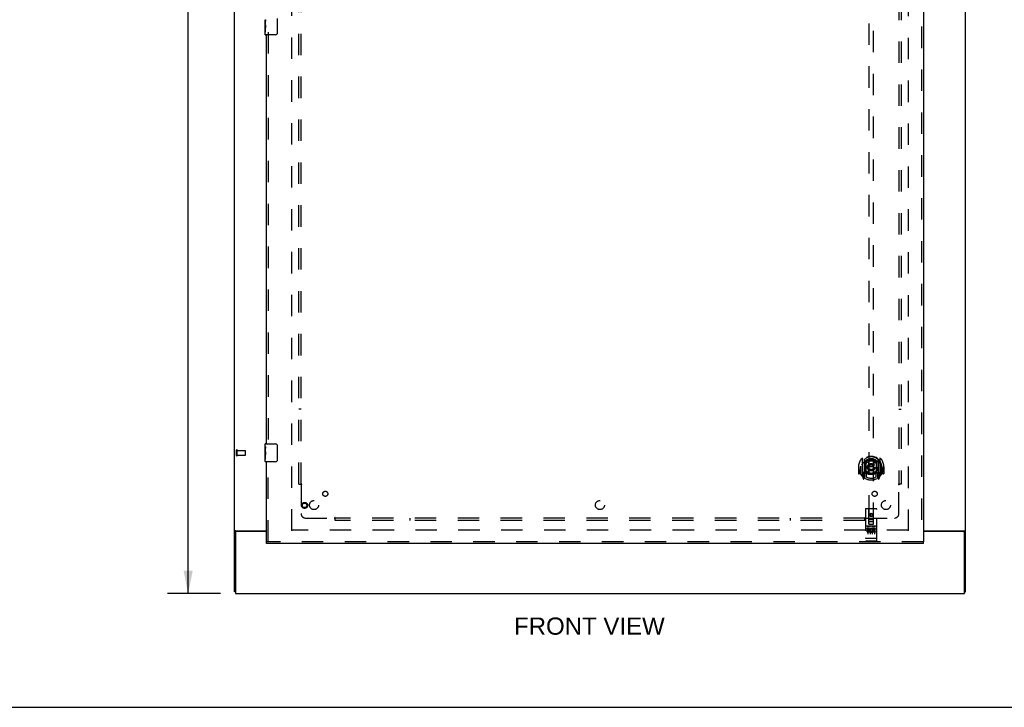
# Model space of a CAD drawing. Header units: inches. Extents: x 0 to 215, y 0 to 139.
# Tile 5 of 112: x 54 to 108, y 0 to 38. Entities that reach past the tile are written whole.
import ezdxf

# ---------------------------------------------------------------- set-up
doc = ezdxf.new("R2010")
doc.units = ezdxf.units.IN
doc.header["$LTSCALE"] = 11.804375
doc.header["$MEASUREMENT"] = 0
doc.linetypes.add('HIDDEN', pattern=[0.2, 0.1, -0.1])
doc.layers.get('0').update_dxf_attribs({"linetype": 'CONTINUOUS'})
for name, color, linetype in [('DEFAULT_2', 8, 'HIDDEN'), ('DIMENSIONS', 7, 'CONTINUOUS'), ('DOOR_ASSEMBLY', 7, 'CONTINUOUS'), ('SUBPANEL', 7, 'CONTINUOUS')]:
    doc.layers.add(name, color=color, linetype=linetype)
doc.styles.get("Standard").update_dxf_attribs({"font": 'arial.ttf'})
doc.dimstyles.new('DIMSTYLE_1', dxfattribs={"dimtxt": 0.946875, "dimasz": 1.2625, "dimexe": 0.09, "dimexo": 0.07, "dimgap": 0.0375, "dimtad": 0, "dimtih": 1, "dimtoh": 1, "dimzin": 4, "dimdsep": 46, "dimtxsty": 'Standard', "dimblk": '_FILLED', "dimblk1": '_FILLED', "dimblk2": '_FILLED', "dimcen": 0.09, "dimadec": 3, "dimazin": 1, "dimtfac": 1, "dimtdec": 3, "dimtofl": 0, "dimtmove": 0, "dimatfit": 3, "dimldrblk": '_FILLED', "dimfxl": 0, "dimtolj": 1, "dimtzin": 4, "dimarcsym": 0})

# ---------------------------------------------------------------- blocks, each defined once
blk = doc.blocks.new('_FILLED')
at = {"color": 0, "linetype": 'ByBlock'}
blk.add_solid([(0, 0), (-1, 0.2), (-1, -0.2)], dxfattribs=at)
blk = doc.blocks.new('*D13')
at = {"layer": 'DIMENSIONS', "color": 2, "linetype": 'Continuous'}
for p, q in [((65.304, 92.259), (62.38, 92.259)), ((63.516, 92.259), (63.516, 50.205)), ((63.516, 6.259), (63.516, 48.312)), ((65.304, 6.259), (62.38, 6.259))]:
    blk.add_line(p, q, dxfattribs=at)
at = {"layer": 'DIMENSIONS', "color": 2, "linetype": 'Continuous', "xscale": 1.2625, "yscale": 1.2625, "zscale": 1.2625}
for p, rotation in [((63.516, 92.259), 90), ((63.516, 6.259), 270)]:
    blk.add_blockref('_FILLED', p, dxfattribs=dict(at, rotation=rotation))
at = {"layer": 'DIMENSIONS', "color": 2, "linetype": 'Continuous', "insert": (63.516, 49.732), "char_height": 0.9469, "width": 3.30878, "attachment_point": 2, "line_spacing_factor": 0.9}
blk.add_mtext('86.00', dxfattribs=at)

msp = doc.modelspace()

# ---------------------------------------------------------------- linework, layer by layer
at = {"color": 3, "linetype": 'Continuous'}
for p, q in [((66.075, 6.363), (66.075, 92.155)), ((106.325, 6.363), (106.325, 92.155)), ((66.116, 9.707), (67.825, 9.707)), ((66.127, 9.615), (66.127, 6.259)), ((67.825, 9.675), (66.187, 9.675)), ((104.013, 9.707), (106.285, 9.707)), ((106.213, 9.675), (104.013, 9.675)), ((106.273, 6.259), (106.273, 9.615)), ((66.127, 6.259), (106.273, 6.259))]:
    msp.add_line(p, q, dxfattribs=at)
at = {"color": 7, "linetype": 'Continuous'}
for p, q in [((66.179, 9.676), (66.075, 9.676)), ((66.179, 9.675), (66.179, 9.676)), ((106.221, 9.676), (106.325, 9.676)), ((106.221, 9.676), (106.221, 9.675)), ((66.127, 6.363), (66.075, 6.363)), ((106.273, 6.363), (106.325, 6.363)), ((0, 0), (214.625, 0))]:
    msp.add_line(p, q, dxfattribs=at)
at = {"color": 3, "linetype": 'Continuous'}
for points in [[(66.116, 9.707), (66.114, 9.705), (66.112, 9.703), (66.11, 9.702), (66.107, 9.7), (66.104, 9.699), (66.101, 9.697), (66.098, 9.696), (66.095, 9.694), (66.092, 9.693), (66.09, 9.691), (66.087, 9.69), (66.085, 9.688), (66.082, 9.687), (66.08, 9.685), (66.079, 9.684), (66.077, 9.682), (66.076, 9.68), (66.076, 9.679), (66.076, 9.677), (66.075, 9.676)], [(106.285, 9.707), (106.287, 9.705), (106.289, 9.703), (106.291, 9.702), (106.294, 9.7), (106.297, 9.699), (106.3, 9.697), (106.306, 9.694)], [(106.306, 9.694), (106.308, 9.693), (106.311, 9.691), (106.314, 9.69), (106.316, 9.688), (106.318, 9.687), (106.321, 9.685), (106.322, 9.684), (106.323, 9.682), (106.324, 9.68), (106.325, 9.679), (106.325, 9.677), (106.325, 9.676)]]:
    msp.add_lwpolyline(points, dxfattribs=at)
at = {"color": 7, "linetype": 'Continuous'}
for points in [[(66.198, 9.707), (66.198, 9.705), (66.198, 9.704), (66.198, 9.702), (66.198, 9.7), (66.197, 9.699), (66.196, 9.697), (66.195, 9.695), (66.194, 9.693), (66.192, 9.692), (66.191, 9.691), (66.189, 9.689), (66.188, 9.688), (66.186, 9.686), (66.184, 9.685), (66.183, 9.683), (66.182, 9.682), (66.181, 9.68), (66.18, 9.679), (66.18, 9.677), (66.179, 9.676)], [(106.203, 9.707), (106.203, 9.705), (106.203, 9.704), (106.203, 9.702), (106.203, 9.7), (106.204, 9.699), (106.204, 9.697), (106.206, 9.695), (106.207, 9.693), (106.208, 9.692), (106.21, 9.691), (106.212, 9.689), (106.213, 9.688), (106.215, 9.686), (106.216, 9.685), (106.218, 9.683), (106.219, 9.682), (106.22, 9.68), (106.221, 9.679), (106.221, 9.677), (106.221, 9.676)]]:
    msp.add_lwpolyline(points, dxfattribs=at)
at = {"color": 3, "linetype": 'Continuous'}
for centre, start, end in [((66.187, 9.615), 90, 180), ((106.213, 9.615), 0, 90)]:
    msp.add_arc(centre, 0.06, start, end, dxfattribs=at)
at = {"layer": 'DEFAULT_2', "color": 8, "linetype": 'HIDDEN'}
for p, q in [((69.2, 88.811), (69.2, 9.707)), ((103.2, 9.707), (103.2, 88.811)), ((66.179, 13.867), (66.179, 14.151)), ((66.222, 13.867), (66.222, 14.151)), ((66.222, 14.133), (66.669, 14.133)), ((66.679, 13.895), (66.679, 14.123)), ((66.222, 13.885), (66.669, 13.885)), ((103.186, 9.759), (69.214, 9.759))]:
    msp.add_line(p, q, dxfattribs=at)
for centre, radius, start, end in [((66.201, 14.151), 0.0215, 360, 180), ((66.669, 14.123), 0.01, 360, 90), ((66.201, 13.867), 0.0215, 180, 0), ((66.669, 13.895), 0.01, 270, 0)]:
    msp.add_arc(centre, radius, start, end, dxfattribs=at)
at = {"layer": 'DOOR_ASSEMBLY', "color": 8, "linetype": 'HIDDEN'}
for p, q in [((103.909, 89.405), (103.909, 9.113)), ((101.013, 47.088), (101.013, 10.086)), ((101.263, 10.086), (101.263, 47.088)), ((67.929, 37.164), (67.929, 14.354)), ((67.929, 9.113), (67.929, 13.664)), ((100.638, 13.714), (100.638, 12.746)), ((100.755, 13.66), (100.755, 12.644)), ((100.763, 13.635), (100.763, 12.632)), ((100.863, 13.595), (100.863, 13.493)), ((100.975, 13.569), (101.005, 13.23)), ((101.301, 13.569), (101.27, 13.23)), ((101.413, 13.493), (101.413, 13.595)), ((101.513, 13.635), (101.513, 12.632)), ((101.52, 13.66), (101.52, 12.644)), ((101.638, 12.746), (101.638, 13.714)), ((100.453, 13.23), (100.438, 13.23)), ((100.438, 13.23), (100.438, 12.857)), ((100.555, 13.23), (100.57, 13.23)), ((100.555, 13.23), (100.555, 12.842)), ((100.563, 13.277), (100.563, 13.279)), ((100.563, 12.819), (100.563, 13.277)), ((100.855, 12.912), (100.855, 13.543)), ((100.975, 12.886), (101.005, 13.23)), ((101.27, 13.23), (101.005, 13.23)), ((101.301, 12.886), (101.27, 13.23)), ((101.42, 13.543), (101.42, 12.912)), ((101.72, 13.23), (101.705, 13.23)), ((101.713, 13.277), (101.713, 13.279)), ((101.713, 12.819), (101.713, 13.277)), ((101.72, 13.23), (101.72, 12.842)), ((101.838, 13.23), (101.823, 13.23)), ((101.838, 13.23), (101.838, 12.857)), ((100.555, 12.842), (100.453, 12.842)), ((100.555, 12.842), (100.563, 12.857)), ((100.642, 12.736), (100.713, 12.56)), ((100.755, 12.901), (100.695, 12.901)), ((100.695, 12.901), (100.695, 12.751)), ((100.695, 12.751), (100.763, 12.751)), ((100.733, 12.805), (100.704, 12.759)), ((100.734, 12.64), (100.738, 12.637)), ((100.741, 12.563), (100.755, 12.644)), ((100.833, 12.582), (100.763, 12.691)), ((100.765, 12.864), (100.765, 12.657)), ((100.855, 12.902), (100.783, 12.902)), ((100.851, 12.884), (100.785, 12.884)), ((100.863, 12.931), (100.863, 12.679)), ((101.413, 12.679), (101.413, 12.931)), ((101.493, 12.902), (101.42, 12.902)), ((101.49, 12.884), (101.425, 12.884)), ((101.513, 12.691), (101.443, 12.582)), ((101.51, 12.657), (101.51, 12.864)), ((101.513, 12.751), (101.58, 12.751)), ((101.58, 12.901), (101.52, 12.901)), ((101.52, 12.644), (101.535, 12.563)), ((101.541, 12.64), (101.542, 12.64)), ((101.542, 12.64), (101.542, 12.64)), ((101.542, 12.64), (101.542, 12.64)), ((101.572, 12.759), (101.543, 12.805)), ((101.563, 12.56), (101.634, 12.736)), ((101.58, 12.751), (101.58, 12.901)), ((101.712, 12.857), (101.72, 12.842)), ((101.823, 12.842), (101.72, 12.842)), ((100.825, 10.896), (100.825, 9.171)), ((101.42, 10.926), (100.855, 10.926)), ((101.011, 10.086), (101.008, 10.896)), ((101.264, 10.086), (101.268, 10.896)), ((101.45, 9.171), (101.45, 10.896)), ((101.01, 10.336), (101.265, 10.336)), ((101.138, 10.659), (101.075, 10.622)), ((101.075, 10.622), (101.085, 10.617)), ((101.075, 10.622), (101.075, 10.55)), ((101.075, 10.55), (101.085, 10.556)), ((101.075, 10.55), (101.138, 10.514)), ((101.138, 10.647), (101.085, 10.617)), ((101.085, 10.617), (101.085, 10.556)), ((101.085, 10.556), (101.138, 10.526)), ((101.2, 10.622), (101.138, 10.659)), ((101.138, 10.659), (101.138, 10.647)), ((101.19, 10.617), (101.138, 10.647)), ((101.138, 10.526), (101.19, 10.556)), ((101.138, 10.514), (101.2, 10.55)), ((101.138, 10.514), (101.138, 10.526)), ((101.2, 10.622), (101.19, 10.617)), ((101.19, 10.556), (101.19, 10.617)), ((101.2, 10.55), (101.19, 10.556)), ((101.2, 10.55), (101.2, 10.622)), ((101.42, 9.969), (100.855, 9.969)), ((100.993, 9.847), (100.901, 9.847)), ((100.901, 9.847), (100.901, 9.805)), ((100.993, 9.805), (100.901, 9.805)), ((100.927, 9.953), (101.099, 9.953)), ((100.95, 9.838), (100.95, 9.532)), ((101.011, 10.086), (101.013, 10.086)), ((101.013, 10.086), (101.263, 10.086)), ((101.223, 10.211), (101.053, 10.211)), ((101.075, 9.838), (101.075, 9.532)), ((101.177, 9.953), (101.349, 9.953)), ((101.2, 9.838), (101.2, 9.532)), ((101.214, 9.811), (101.201, 9.793)), ((101.21, 9.837), (101.214, 9.835)), ((101.37, 9.847), (101.214, 9.847)), ((101.214, 9.847), (101.214, 9.835)), ((101.214, 9.811), (101.214, 9.634)), ((101.37, 9.805), (101.256, 9.805)), ((101.256, 9.805), (101.256, 9.761)), ((101.263, 10.086), (101.264, 10.086)), ((101.325, 9.838), (101.325, 9.532)), ((101.37, 9.847), (101.37, 9.805)), ((100.843, 9.3), (100.842, 9.3)), ((100.844, 9.3), (100.843, 9.3)), ((100.845, 9.3), (100.844, 9.3)), ((100.846, 9.299), (100.845, 9.3)), ((100.847, 9.299), (100.846, 9.299)), ((100.846, 9.299), (100.846, 9.299)), ((100.848, 9.299), (100.847, 9.299)), ((100.849, 9.299), (100.848, 9.299)), ((100.85, 9.299), (100.849, 9.299)), ((100.851, 9.299), (100.85, 9.299)), ((100.85, 9.299), (100.85, 9.299)), ((100.852, 9.299), (100.851, 9.299)), ((100.853, 9.299), (100.852, 9.299)), ((100.854, 9.299), (100.853, 9.299)), ((100.855, 9.299), (100.854, 9.299)), ((101.421, 9.299), (100.855, 9.299)), ((100.855, 9.299), (100.855, 9.299)), ((100.997, 9.761), (100.951, 9.761)), ((100.993, 9.72), (100.965, 9.72)), ((101.057, 9.676), (100.965, 9.676)), ((101.057, 9.634), (100.965, 9.634)), ((101.057, 9.676), (101.057, 9.634)), ((101.189, 9.682), (101.206, 9.643)), ((101.37, 9.634), (101.214, 9.634)), ((101.348, 9.761), (101.256, 9.761)), ((101.348, 9.719), (101.256, 9.719)), ((101.256, 9.719), (101.256, 9.676)), ((101.37, 9.676), (101.256, 9.676)), ((101.348, 9.761), (101.348, 9.719)), ((101.37, 9.676), (101.37, 9.634)), ((101.421, 9.299), (101.422, 9.299)), ((101.422, 9.299), (101.423, 9.299)), ((101.423, 9.299), (101.424, 9.299)), ((101.423, 9.299), (101.423, 9.299)), ((101.424, 9.299), (101.425, 9.299)), ((101.425, 9.299), (101.426, 9.299)), ((101.426, 9.299), (101.427, 9.299)), ((101.427, 9.299), (101.428, 9.299)), ((101.427, 9.299), (101.427, 9.299)), ((101.428, 9.299), (101.429, 9.299)), ((101.429, 9.299), (101.43, 9.299)), ((101.43, 9.299), (101.431, 9.3)), ((101.431, 9.3), (101.432, 9.3)), ((101.432, 9.3), (101.433, 9.3)), ((101.432, 9.3), (101.432, 9.3)), ((101.433, 9.3), (101.434, 9.3)), ((101.434, 9.3), (101.435, 9.3)), ((104.013, 9.113), (67.825, 9.113)), ((101.42, 9.141), (100.855, 9.141))]:
    msp.add_line(p, q, dxfattribs=at)
at = {"layer": 'DOOR_ASSEMBLY', "color": 3, "linetype": 'Continuous'}
for p, q in [((104.013, 89.405), (104.013, 9.113)), ((67.825, 14.509), (67.825, 37.009)), ((67.825, 9.113), (67.825, 13.509)), ((104.013, 9.009), (67.825, 9.009))]:
    msp.add_line(p, q, dxfattribs=at)
at = {"layer": 'DOOR_ASSEMBLY', "color": 7, "linetype": 'Continuous'}
for p, q in [((67.765, 37.59), (67.765, 37.847)), ((67.771, 37.792), (67.765, 37.792)), ((67.765, 37.624), (67.772, 37.624)), ((67.765, 37.024), (67.765, 37.587)), ((67.767, 37.561), (67.765, 37.561)), ((67.765, 37.429), (67.771, 37.429)), ((67.767, 37.563), (67.769, 37.541)), ((67.772, 37.624), (67.772, 37.76)), ((68.42, 37.909), (68.42, 37.109)), ((67.765, 37.393), (67.772, 37.393)), ((67.765, 37.33), (67.772, 37.33)), ((67.765, 37.163), (67.772, 37.163)), ((67.772, 37.163), (67.772, 37.393)), ((68.32, 37.009), (67.78, 37.009)), ((67.765, 14.348), (67.765, 14.494)), ((67.765, 14.09), (67.765, 14.347)), ((67.771, 14.292), (67.765, 14.292)), ((67.765, 14.124), (67.772, 14.124)), ((67.772, 14.124), (67.772, 14.26)), ((67.78, 14.509), (68.32, 14.509)), ((68.42, 14.409), (68.42, 13.609)), ((67.765, 13.524), (67.765, 14.087)), ((67.767, 14.061), (67.765, 14.061)), ((67.765, 13.929), (67.771, 13.929)), ((67.765, 13.893), (67.772, 13.893)), ((67.765, 13.83), (67.772, 13.83)), ((67.765, 13.663), (67.772, 13.663)), ((67.767, 14.063), (67.769, 14.041)), ((67.772, 13.663), (67.772, 13.893)), ((68.32, 13.509), (67.78, 13.509)), ((67.825, 9.009), (67.825, 9.113)), ((104.013, 9.009), (104.013, 9.113))]:
    msp.add_line(p, q, dxfattribs=at)
for points in [[(67.765, 37.848), (67.766, 37.844), (67.766, 37.84), (67.767, 37.834), (67.768, 37.821)], [(67.765, 37.59), (67.766, 37.582), (67.766, 37.573), (67.767, 37.563)], [(67.768, 37.821), (67.769, 37.813), (67.77, 37.805), (67.771, 37.797)], [(67.769, 37.541), (67.77, 37.529), (67.771, 37.517), (67.771, 37.505), (67.772, 37.492), (67.772, 37.479), (67.772, 37.467), (67.772, 37.454), (67.772, 37.441), (67.771, 37.428), (67.771, 37.416), (67.77, 37.404)], [(67.771, 37.797), (67.771, 37.788), (67.772, 37.779), (67.772, 37.769), (67.772, 37.76)], [(68.42, 37.109), (68.42, 37.102), (68.42, 37.096), (68.419, 37.09), (68.417, 37.084), (68.416, 37.078), (68.414, 37.072)], [(67.765, 14.348), (67.766, 14.344), (67.766, 14.34), (67.767, 14.334), (67.768, 14.321)], [(67.768, 14.321), (67.769, 14.313), (67.77, 14.305), (67.771, 14.297)], [(67.771, 14.297), (67.771, 14.288), (67.772, 14.279), (67.772, 14.269), (67.772, 14.26)], [(68.414, 14.445), (68.416, 14.439), (68.417, 14.433), (68.419, 14.427), (68.42, 14.421), (68.42, 14.415), (68.42, 14.409)], [(67.765, 14.09), (67.766, 14.082), (67.766, 14.073), (67.767, 14.063)], [(67.769, 14.041), (67.77, 14.029), (67.771, 14.017), (67.771, 14.005), (67.772, 13.992), (67.772, 13.979), (67.772, 13.967), (67.772, 13.954), (67.772, 13.941), (67.771, 13.928), (67.771, 13.916), (67.77, 13.904)], [(68.42, 13.609), (68.42, 13.602), (68.42, 13.596), (68.419, 13.59), (68.417, 13.584), (68.416, 13.578), (68.414, 13.572)]]:
    msp.add_lwpolyline(points, dxfattribs=at)
at = {"layer": 'DOOR_ASSEMBLY', "color": 8, "linetype": 'HIDDEN'}
for points in [[(100.593, 13.669), (100.593, 13.67), (100.594, 13.671), (100.595, 13.671), (100.595, 13.672), (100.596, 13.673), (100.597, 13.674), (100.598, 13.675), (100.598, 13.675), (100.599, 13.676), (100.6, 13.677), (100.601, 13.678), (100.601, 13.678), (100.602, 13.679), (100.603, 13.68), (100.604, 13.68), (100.605, 13.681), (100.605, 13.682), (100.606, 13.682), (100.607, 13.683), (100.608, 13.684), (100.609, 13.684), (100.61, 13.685), (100.61, 13.685), (100.611, 13.686), (100.612, 13.686), (100.613, 13.687), (100.614, 13.687), (100.615, 13.688), (100.616, 13.688), (100.617, 13.689), (100.618, 13.689), (100.618, 13.69), (100.619, 13.69), (100.62, 13.691)], [(100.95, 13.587), (100.955, 13.588), (100.961, 13.59), (100.966, 13.591), (100.972, 13.593), (100.977, 13.594), (100.983, 13.595), (100.988, 13.596), (100.993, 13.598), (100.999, 13.599), (101.004, 13.6), (101.01, 13.601), (101.015, 13.602), (101.021, 13.603), (101.026, 13.604), (101.032, 13.605), (101.038, 13.605), (101.043, 13.606), (101.049, 13.607), (101.054, 13.608), (101.06, 13.608), (101.065, 13.609), (101.071, 13.609), (101.076, 13.61), (101.082, 13.61), (101.088, 13.611), (101.093, 13.611), (101.099, 13.611), (101.104, 13.612), (101.11, 13.612), (101.116, 13.612), (101.121, 13.612), (101.127, 13.612), (101.132, 13.613), (101.138, 13.613), (101.144, 13.613), (101.149, 13.612), (101.155, 13.612), (101.16, 13.612), (101.166, 13.612), (101.171, 13.612), (101.177, 13.611), (101.183, 13.611), (101.188, 13.611), (101.194, 13.61), (101.199, 13.61), (101.205, 13.609), (101.211, 13.609), (101.216, 13.608), (101.222, 13.608), (101.227, 13.607), (101.233, 13.606), (101.238, 13.605), (101.244, 13.605), (101.249, 13.604), (101.255, 13.603), (101.26, 13.602), (101.266, 13.601), (101.271, 13.6), (101.277, 13.599), (101.282, 13.598), (101.288, 13.596), (101.293, 13.595), (101.299, 13.594), (101.304, 13.593), (101.31, 13.591), (101.315, 13.59), (101.32, 13.588), (101.326, 13.587)], [(101.655, 13.691), (101.656, 13.69), (101.657, 13.69), (101.658, 13.689), (101.659, 13.689), (101.66, 13.688), (101.661, 13.688), (101.662, 13.687), (101.663, 13.687), (101.664, 13.686), (101.665, 13.686), (101.665, 13.685), (101.666, 13.685), (101.667, 13.684), (101.668, 13.684), (101.669, 13.683), (101.67, 13.682), (101.67, 13.682), (101.671, 13.681), (101.672, 13.68), (101.673, 13.68), (101.674, 13.679), (101.674, 13.678), (101.675, 13.678), (101.676, 13.677), (101.677, 13.676), (101.678, 13.675), (101.678, 13.675), (101.679, 13.674), (101.68, 13.673), (101.681, 13.672), (101.681, 13.671), (101.682, 13.671), (101.683, 13.67), (101.683, 13.669)], [(100.684, 13.445), (100.682, 13.444), (100.681, 13.442), (100.679, 13.441), (100.677, 13.44), (100.676, 13.438), (100.674, 13.436), (100.672, 13.435), (100.671, 13.433), (100.669, 13.431), (100.667, 13.429), (100.665, 13.427), (100.663, 13.425), (100.662, 13.423), (100.66, 13.421), (100.658, 13.419), (100.656, 13.417), (100.654, 13.414), (100.652, 13.412), (100.649, 13.409), (100.647, 13.406), (100.645, 13.403), (100.643, 13.4), (100.64, 13.397), (100.638, 13.394), (100.636, 13.391), (100.633, 13.387), (100.631, 13.384), (100.628, 13.38), (100.626, 13.376), (100.623, 13.372), (100.62, 13.368), (100.617, 13.363), (100.615, 13.359), (100.612, 13.354), (100.609, 13.349), (100.605, 13.343)], [(101.67, 13.343), (101.667, 13.349), (101.664, 13.354), (101.661, 13.359), (101.658, 13.363), (101.656, 13.368), (101.653, 13.372), (101.65, 13.376), (101.648, 13.38), (101.645, 13.384), (101.643, 13.387), (101.64, 13.391), (101.638, 13.394), (101.635, 13.397), (101.633, 13.4), (101.631, 13.403), (101.629, 13.406), (101.626, 13.409), (101.624, 13.412), (101.622, 13.414), (101.62, 13.417), (101.618, 13.419), (101.616, 13.421), (101.614, 13.423), (101.612, 13.425), (101.611, 13.427), (101.609, 13.429), (101.607, 13.431), (101.605, 13.433), (101.603, 13.435), (101.602, 13.436), (101.6, 13.438), (101.598, 13.44), (101.597, 13.441), (101.595, 13.442), (101.594, 13.444), (101.592, 13.445)], [(100.62, 12.769), (100.619, 12.77), (100.618, 12.77), (100.618, 12.771), (100.617, 12.771), (100.616, 12.772), (100.615, 12.772), (100.614, 12.773), (100.613, 12.773), (100.612, 12.774), (100.611, 12.774), (100.61, 12.775), (100.61, 12.775), (100.609, 12.776), (100.608, 12.777), (100.607, 12.777), (100.606, 12.778), (100.605, 12.778), (100.605, 12.779), (100.604, 12.78), (100.603, 12.78), (100.602, 12.781), (100.601, 12.782), (100.601, 12.783), (100.6, 12.783), (100.599, 12.784), (100.598, 12.785), (100.598, 12.786), (100.597, 12.786), (100.596, 12.787), (100.595, 12.788), (100.595, 12.789), (100.594, 12.79), (100.593, 12.79), (100.593, 12.791)], [(101.683, 12.791), (101.683, 12.79), (101.682, 12.79), (101.681, 12.789), (101.681, 12.788), (101.68, 12.787), (101.679, 12.786), (101.678, 12.786), (101.678, 12.785), (101.677, 12.784), (101.676, 12.783), (101.675, 12.783), (101.674, 12.782), (101.674, 12.781), (101.673, 12.78), (101.672, 12.78), (101.671, 12.779), (101.67, 12.778), (101.67, 12.778), (101.669, 12.777), (101.668, 12.777), (101.667, 12.776), (101.666, 12.775), (101.665, 12.775), (101.665, 12.774), (101.664, 12.774), (101.663, 12.773), (101.662, 12.773), (101.661, 12.772), (101.66, 12.772), (101.659, 12.771), (101.658, 12.771), (101.657, 12.77), (101.656, 12.77), (101.655, 12.769)], [(100.92, 9.952), (100.92, 9.952), (100.921, 9.952), (100.921, 9.952), (100.921, 9.952), (100.921, 9.952), (100.921, 9.952), (100.921, 9.952), (100.921, 9.952), (100.921, 9.952), (100.921, 9.952), (100.921, 9.952), (100.922, 9.952), (100.922, 9.952), (100.922, 9.952), (100.922, 9.952), (100.922, 9.953), (100.922, 9.953), (100.922, 9.953), (100.922, 9.953), (100.923, 9.953), (100.923, 9.953), (100.923, 9.953), (100.923, 9.953), (100.923, 9.953), (100.923, 9.953), (100.923, 9.953), (100.924, 9.953), (100.924, 9.953), (100.924, 9.953), (100.924, 9.953), (100.924, 9.953), (100.924, 9.953), (100.924, 9.953), (100.925, 9.953), (100.925, 9.953), (100.925, 9.953), (100.925, 9.953), (100.925, 9.953), (100.926, 9.953), (100.926, 9.953), (100.926, 9.953), (100.926, 9.953), (100.926, 9.953), (100.927, 9.953), (100.927, 9.953)], [(101.099, 9.953), (101.099, 9.953), (101.099, 9.953), (101.099, 9.953), (101.1, 9.953), (101.1, 9.953), (101.1, 9.953), (101.1, 9.953), (101.1, 9.953), (101.101, 9.953), (101.101, 9.953), (101.101, 9.953), (101.101, 9.953), (101.101, 9.953), (101.101, 9.953), (101.102, 9.953), (101.102, 9.953), (101.102, 9.953), (101.102, 9.953), (101.102, 9.953), (101.102, 9.953), (101.103, 9.953), (101.103, 9.953), (101.103, 9.953), (101.103, 9.953), (101.103, 9.953), (101.103, 9.953), (101.103, 9.953), (101.104, 9.953), (101.104, 9.953), (101.104, 9.953), (101.104, 9.952), (101.104, 9.952), (101.104, 9.952), (101.104, 9.952), (101.104, 9.952), (101.104, 9.952), (101.105, 9.952), (101.105, 9.952), (101.105, 9.952), (101.105, 9.952), (101.105, 9.952), (101.105, 9.952), (101.105, 9.952), (101.105, 9.952), (101.105, 9.952), (101.105, 9.952)], [(101.17, 9.952), (101.171, 9.952), (101.171, 9.952), (101.171, 9.952), (101.171, 9.952), (101.171, 9.952), (101.171, 9.952), (101.171, 9.952), (101.171, 9.952), (101.171, 9.952), (101.171, 9.952), (101.171, 9.952), (101.172, 9.952), (101.172, 9.952), (101.172, 9.952), (101.172, 9.952), (101.172, 9.953), (101.172, 9.953), (101.172, 9.953), (101.172, 9.953), (101.173, 9.953), (101.173, 9.953), (101.173, 9.953), (101.173, 9.953), (101.173, 9.953), (101.173, 9.953), (101.173, 9.953), (101.174, 9.953), (101.174, 9.953), (101.174, 9.953), (101.174, 9.953), (101.174, 9.953), (101.174, 9.953), (101.174, 9.953), (101.175, 9.953), (101.175, 9.953), (101.175, 9.953), (101.175, 9.953), (101.175, 9.953), (101.176, 9.953), (101.176, 9.953), (101.176, 9.953), (101.176, 9.953), (101.176, 9.953), (101.177, 9.953), (101.177, 9.953)], [(101.349, 9.953), (101.349, 9.953), (101.349, 9.953), (101.349, 9.953), (101.35, 9.953), (101.35, 9.953), (101.35, 9.953), (101.35, 9.953), (101.35, 9.953), (101.351, 9.953), (101.351, 9.953), (101.351, 9.953), (101.351, 9.953), (101.351, 9.953), (101.352, 9.953), (101.352, 9.953), (101.352, 9.953), (101.352, 9.953), (101.352, 9.953), (101.352, 9.953), (101.352, 9.953), (101.353, 9.953), (101.353, 9.953), (101.353, 9.953), (101.353, 9.953), (101.353, 9.953), (101.353, 9.953), (101.353, 9.953), (101.354, 9.953), (101.354, 9.953), (101.354, 9.953), (101.354, 9.952), (101.354, 9.952), (101.354, 9.952), (101.354, 9.952), (101.354, 9.952), (101.354, 9.952), (101.355, 9.952), (101.355, 9.952), (101.355, 9.952), (101.355, 9.952), (101.355, 9.952), (101.355, 9.952), (101.355, 9.952), (101.355, 9.952), (101.355, 9.952), (101.355, 9.952)], [(100.842, 9.3), (100.842, 9.3), (100.841, 9.3), (100.841, 9.3), (100.841, 9.3), (100.84, 9.3), (100.84, 9.3), (100.839, 9.3), (100.839, 9.3), (100.839, 9.3), (100.838, 9.3), (100.838, 9.3), (100.838, 9.301), (100.837, 9.301), (100.837, 9.301), (100.837, 9.301), (100.836, 9.301), (100.836, 9.301), (100.836, 9.301), (100.835, 9.301), (100.835, 9.301), (100.835, 9.301), (100.835, 9.301), (100.834, 9.301), (100.834, 9.301), (100.834, 9.301), (100.833, 9.301), (100.833, 9.302), (100.833, 9.302), (100.832, 9.302), (100.832, 9.302), (100.832, 9.302), (100.832, 9.302), (100.831, 9.302), (100.831, 9.302), (100.831, 9.302), (100.831, 9.302), (100.83, 9.302), (100.83, 9.302), (100.83, 9.303), (100.83, 9.303), (100.83, 9.303), (100.829, 9.303), (100.829, 9.303), (100.829, 9.303), (100.829, 9.303), (100.829, 9.303), (100.828, 9.303), (100.828, 9.303), (100.828, 9.303), (100.828, 9.304), (100.828, 9.304), (100.828, 9.304), (100.827, 9.304), (100.827, 9.304), (100.827, 9.304), (100.827, 9.304), (100.827, 9.304), (100.827, 9.304), (100.827, 9.304), (100.826, 9.305), (100.826, 9.305), (100.826, 9.305), (100.826, 9.305), (100.826, 9.305), (100.826, 9.305), (100.826, 9.305), (100.826, 9.305), (100.826, 9.305), (100.826, 9.305), (100.826, 9.306), (100.826, 9.306), (100.826, 9.306), (100.826, 9.306), (100.825, 9.306), (100.825, 9.306), (100.825, 9.306), (100.825, 9.306), (100.825, 9.306), (100.825, 9.307)], [(101.435, 9.3), (101.435, 9.3), (101.435, 9.3), (101.436, 9.3), (101.436, 9.3), (101.436, 9.3), (101.437, 9.3), (101.437, 9.3), (101.437, 9.3), (101.438, 9.3), (101.438, 9.301), (101.438, 9.301), (101.439, 9.301), (101.439, 9.301), (101.439, 9.301), (101.44, 9.301), (101.44, 9.301), (101.44, 9.301), (101.441, 9.301), (101.441, 9.301), (101.441, 9.301), (101.442, 9.301), (101.442, 9.301), (101.442, 9.301), (101.442, 9.301), (101.443, 9.302), (101.443, 9.302), (101.443, 9.302), (101.444, 9.302), (101.444, 9.302), (101.444, 9.302), (101.444, 9.302), (101.445, 9.302), (101.445, 9.302), (101.445, 9.302), (101.445, 9.302), (101.446, 9.302), (101.446, 9.303), (101.446, 9.303), (101.446, 9.303), (101.446, 9.303), (101.447, 9.303), (101.447, 9.303), (101.447, 9.303), (101.447, 9.303), (101.447, 9.303), (101.448, 9.303), (101.448, 9.303), (101.448, 9.304), (101.448, 9.304), (101.448, 9.304), (101.448, 9.304), (101.449, 9.304), (101.449, 9.304), (101.449, 9.304), (101.449, 9.304), (101.449, 9.304), (101.449, 9.304), (101.449, 9.305), (101.449, 9.305), (101.45, 9.305), (101.45, 9.305), (101.45, 9.305), (101.45, 9.305), (101.45, 9.305), (101.45, 9.305), (101.45, 9.305), (101.45, 9.305), (101.45, 9.306), (101.45, 9.306), (101.45, 9.306), (101.45, 9.306), (101.45, 9.306), (101.45, 9.306), (101.45, 9.306), (101.45, 9.306), (101.45, 9.306), (101.45, 9.307)]]:
    msp.add_lwpolyline(points, dxfattribs=at)
for centre, radius in [((101.138, 13.212), 0.35), ((101.138, 13.212), 0.335), ((101.138, 13.212), 0.205), ((101.138, 13.212), 0.133), ((69.929, 11.113), 0.164), ((69.929, 11.113), 0.124), ((101.138, 10.586), 0.085), ((101.138, 10.586), 0.0845)]:
    msp.add_circle(centre, radius, dxfattribs=at)
at = {"layer": 'DOOR_ASSEMBLY', "color": 7, "linetype": 'Continuous'}
for centre, radius, start, end in [((67.78, 37.024), 0.015, 180, 270), ((68.32, 37.109), 0.1, 270, 338.7946), ((67.78, 14.494), 0.015, 90, 180), ((68.32, 14.409), 0.1, 21.1999, 90), ((68.32, 13.609), 0.1, 270, 338.7946), ((67.78, 13.524), 0.015, 180, 270)]:
    msp.add_arc(centre, radius, start, end, dxfattribs=at)
at = {"layer": 'DOOR_ASSEMBLY', "color": 8, "linetype": 'HIDDEN'}
for centre, radius, start, end in [((101.138, 13.23), 0.7, 305.5126, 234.4874), ((101.138, 13.228), 0.583, 0.2464, 179.7536), ((101.138, 13.202), 0.58, 7.6622, 172.3378), ((100.653, 13.714), 0.015, 135.0748, 180), ((101.138, 12.913), 0.7, 49.529, 130.471), ((100.77, 13.66), 0.015, 130.3587, 180), ((100.783, 13.635), 0.02, 129.3378, 179.9984), ((101.138, 13.202), 0.48, 55.0461, 124.9539), ((100.955, 13.568), 0.02, 5.0796, 105.5752), ((101.32, 13.568), 0.02, 74.4248, 174.9204), ((101.493, 13.635), 0.02, 0, 50.6594), ((101.505, 13.66), 0.015, 0, 49.6413), ((101.623, 13.714), 0.015, 0, 44.9252), ((101.138, 13.23), 0.685, 180, 213.0115), ((100.583, 13.277), 0.02, 172.3378, 180), ((100.87, 13.543), 0.015, 112.9863, 180), ((100.893, 13.493), 0.03, 180, 311.1261), ((101.138, 13.212), 0.343, 48.8739, 131.1261), ((101.383, 13.493), 0.03, 228.8739, 360), ((101.405, 13.543), 0.015, 0, 67.0137), ((101.138, 13.23), 0.685, 326.9885, 360), ((101.693, 13.277), 0.02, 0, 7.6622), ((100.453, 12.857), 0.015, 180, 270), ((100.583, 12.819), 0.02, 180, 215.2961), ((101.138, 13.212), 0.7, 215.2961, 324.7039), ((100.653, 12.746), 0.015, 180, 224.9252), ((100.708, 12.756), 0.005, 147.3208, 270), ((100.726, 12.566), 0.015, 201.8041, 350), ((101.138, 13.543), 0.7, 233.2319, 306.7681), ((100.743, 12.677), 0.02, 234.4874, 360), ((100.575, 12.906), 0.188, 327.3208, 360), ((100.745, 12.657), 0.02, 234.7457, 360), ((100.783, 12.882), 0.02, 90, 180), ((100.783, 12.632), 0.02, 180, 238.5295), ((100.785, 12.864), 0.02, 90, 180), ((100.851, 12.864), 0.02, 66.536, 90), ((100.87, 12.912), 0.015, 180, 247.0137), ((101.138, 13.525), 0.7, 246.536, 293.464), ((100.893, 12.931), 0.03, 48.8739, 180), ((101.138, 13.212), 0.6, 242.7204, 297.2796), ((101.138, 13.212), 0.343, 228.8739, 311.1261), ((100.955, 12.888), 0.02, 254.3869, 354.9204), ((101.321, 12.888), 0.02, 185.0796, 285.6131), ((101.383, 12.931), 0.03, 0, 131.1261), ((101.405, 12.912), 0.015, 292.9863, 360), ((101.425, 12.864), 0.02, 90, 113.464), ((101.49, 12.864), 0.02, 0, 90), ((101.493, 12.882), 0.02, 0, 90), ((101.493, 12.632), 0.02, 301.4688, 359.9992), ((101.53, 12.657), 0.02, 180, 305.2543), ((101.701, 12.906), 0.188, 180, 212.6792), ((101.533, 12.677), 0.02, 180, 305.5126), ((101.549, 12.566), 0.015, 190, 338.1959), ((101.568, 12.756), 0.005, 270, 32.6792), ((101.623, 12.746), 0.015, 315.0748, 360), ((101.693, 12.819), 0.02, 324.7039, 360), ((101.823, 12.857), 0.015, 270, 360), ((100.855, 10.896), 0.03, 90, 180), ((100.978, 10.896), 0.03, 0, 90), ((101.298, 10.896), 0.03, 90, 180), ((101.42, 10.896), 0.03, 0, 90), ((100.855, 9.999), 0.03, 180, 270), ((100.993, 9.784), 0.0635, 270, 90), ((100.993, 9.783), 0.0219, 280.307, 90), ((101.053, 10.171), 0.04, 90, 180), ((101.053, 10.126), 0.04, 180, 270), ((101.164, 9.741), 0.107, 64.2636, 293.4027), ((101.164, 9.741), 0.0639, 54.8895, 293.4026), ((101.223, 10.171), 0.04, 0, 90), ((101.223, 10.126), 0.04, 270, 360), ((101.42, 9.999), 0.03, 270, 360), ((100.965, 9.698), 0.0644, 102.2995, 270.0775), ((100.965, 9.698), 0.0219, 89.9011, 270), ((100.855, 9.171), 0.03, 180, 270), ((101.42, 9.171), 0.03, 270, 360)]:
    msp.add_arc(centre, radius, start, end, dxfattribs=at)
at = {"layer": 'DOOR_ASSEMBLY', "color": 7, "linetype": 'Continuous'}
for centre, start_param, end_param in [((68.028, 37.425), 3.141593, 3.321581), ((68.028, 13.925), -3.141593, -2.961605)]:
    msp.add_ellipse(centre, major_axis=(0.263, 0), ratio=0.432808, start_param=start_param, end_param=end_param, dxfattribs=at)
at = {"layer": 'SUBPANEL', "color": 8, "linetype": 'HIDDEN'}
for p, q in [((69.607, 12.29), (69.607, 86.227)), ((69.732, 12.29), (69.732, 86.227)), ((102.669, 86.227), (102.669, 12.29)), ((102.794, 86.227), (102.794, 12.29)), ((69.732, 16.415), (69.607, 16.415)), ((102.669, 16.415), (102.794, 16.415)), ((69.607, 12.29), (69.693, 12.29)), ((69.693, 12.29), (69.773, 12.29)), ((69.713, 12.273), (69.719, 12.266)), ((69.732, 12.254), (69.732, 10.665)), ((102.628, 12.29), (102.708, 12.29)), ((102.669, 10.665), (102.669, 12.254)), ((102.794, 12.29), (102.708, 12.29)), ((69.982, 10.415), (71.571, 10.415)), ((71.607, 10.376), (71.607, 10.456)), ((100.794, 10.415), (71.607, 10.415)), ((71.607, 10.29), (71.607, 10.376)), ((75.732, 10.415), (75.732, 10.29)), ((96.669, 10.415), (96.669, 10.29)), ((100.794, 10.376), (100.794, 10.456)), ((100.794, 10.29), (100.794, 10.376)), ((100.811, 10.396), (100.818, 10.403)), ((100.83, 10.415), (102.419, 10.415)), ((100.794, 10.29), (71.607, 10.29))]:
    msp.add_line(p, q, dxfattribs=at)
for points in [[(69.693, 12.29), (69.695, 12.288), (69.697, 12.287), (69.699, 12.285), (69.701, 12.283), (69.703, 12.282), (69.705, 12.28), (69.707, 12.279), (69.708, 12.277), (69.71, 12.276), (69.711, 12.274), (69.713, 12.273)], [(69.719, 12.266), (69.721, 12.264), (69.723, 12.263), (69.725, 12.261), (69.727, 12.259), (69.729, 12.257), (69.73, 12.256), (69.732, 12.254)], [(69.751, 12.267), (69.746, 12.265), (69.744, 12.263), (69.742, 12.262), (69.739, 12.26), (69.737, 12.259), (69.735, 12.257), (69.733, 12.256), (69.732, 12.254)], [(69.773, 12.29), (69.772, 12.288), (69.771, 12.286), (69.77, 12.285), (69.769, 12.283), (69.768, 12.282), (69.767, 12.28), (69.766, 12.278), (69.764, 12.277), (69.763, 12.275), (69.761, 12.274), (69.759, 12.273), (69.757, 12.271), (69.755, 12.27), (69.753, 12.269), (69.751, 12.267)], [(102.628, 12.29), (102.629, 12.288), (102.63, 12.286), (102.631, 12.285), (102.632, 12.283), (102.633, 12.282), (102.634, 12.28), (102.635, 12.278), (102.637, 12.277), (102.638, 12.275), (102.64, 12.274), (102.642, 12.273), (102.644, 12.271), (102.646, 12.27), (102.648, 12.269), (102.65, 12.267), (102.654, 12.265)], [(102.654, 12.265), (102.657, 12.263), (102.659, 12.262), (102.661, 12.26), (102.664, 12.259), (102.666, 12.257), (102.667, 12.256), (102.669, 12.254)], [(102.688, 12.273), (102.681, 12.266), (102.68, 12.264), (102.678, 12.263), (102.676, 12.261), (102.674, 12.259), (102.672, 12.257), (102.671, 12.256), (102.669, 12.254)], [(102.708, 12.29), (102.706, 12.288), (102.703, 12.287), (102.701, 12.285), (102.699, 12.283), (102.698, 12.282), (102.696, 12.28), (102.694, 12.279), (102.692, 12.277), (102.691, 12.276), (102.689, 12.274), (102.688, 12.273)], [(71.582, 10.43), (71.58, 10.427), (71.579, 10.425), (71.577, 10.423), (71.576, 10.42), (71.574, 10.418), (71.573, 10.417), (71.571, 10.415)], [(71.59, 10.396), (71.583, 10.403), (71.581, 10.404), (71.579, 10.406), (71.578, 10.408), (71.576, 10.41), (71.574, 10.412), (71.573, 10.413), (71.571, 10.415)], [(71.607, 10.456), (71.605, 10.455), (71.603, 10.454), (71.602, 10.453), (71.6, 10.452), (71.598, 10.451), (71.597, 10.45), (71.595, 10.449), (71.594, 10.447), (71.592, 10.446), (71.591, 10.444), (71.59, 10.442), (71.588, 10.44), (71.587, 10.438), (71.586, 10.436), (71.584, 10.434), (71.582, 10.43)], [(71.607, 10.376), (71.605, 10.378), (71.603, 10.381), (71.602, 10.383), (71.6, 10.385), (71.599, 10.386), (71.597, 10.388), (71.596, 10.39), (71.594, 10.392), (71.593, 10.393), (71.591, 10.395), (71.59, 10.396)], [(100.794, 10.456), (100.796, 10.455), (100.798, 10.454), (100.799, 10.453), (100.801, 10.452), (100.802, 10.451), (100.804, 10.45), (100.806, 10.449), (100.807, 10.447), (100.809, 10.446), (100.81, 10.444), (100.811, 10.442), (100.813, 10.44), (100.814, 10.438), (100.815, 10.436), (100.817, 10.434)], [(100.794, 10.376), (100.796, 10.378), (100.797, 10.381), (100.799, 10.383), (100.801, 10.385), (100.802, 10.386), (100.804, 10.388), (100.805, 10.39), (100.807, 10.392), (100.808, 10.393), (100.81, 10.395), (100.811, 10.396)], [(100.817, 10.434), (100.819, 10.43), (100.821, 10.427), (100.822, 10.425), (100.824, 10.423), (100.825, 10.42), (100.827, 10.418), (100.828, 10.417), (100.83, 10.415)], [(100.818, 10.403), (100.82, 10.404), (100.821, 10.406), (100.823, 10.408), (100.825, 10.41), (100.827, 10.412), (100.828, 10.413), (100.83, 10.415)]]:
    msp.add_lwpolyline(points, dxfattribs=at)
for centre, radius in [((71.069, 11.752), 0.141), ((101.332, 11.752), 0.141), ((70.45, 11.134), 0.25), ((86.2, 11.134), 0.25), ((101.95, 11.134), 0.25)]:
    msp.add_circle(centre, radius, dxfattribs=at)
for centre, start, end in [((69.982, 10.665), 180, 270), ((102.419, 10.665), 270, 360)]:
    msp.add_arc(centre, 0.25, start, end, dxfattribs=at)

# ---------------------------------------------------------------- texts
at = {"layer": 'DIMENSIONS', "color": 2, "linetype": 'Continuous', "insert": (85.617, 4.942), "char_height": 0.9469, "width": 8.28604, "attachment_point": 2, "line_spacing_factor": 0.9}
msp.add_mtext('FRONT VIEW', dxfattribs=at)

# ---------------------------------------------------------------- dimensions: what is measured, and where the dimension line sits
at = {"layer": 'DIMENSIONS', "color": 2, "linetype": 'Continuous'}
dim = msp.add_linear_dim(base=(63.516, 6.259), p1=(65.374, 92.259), p2=(65.374, 6.259), angle=270, dimstyle='DIMSTYLE_1', dxfattribs=at)
dim.commit()
dim.dimension.update_dxf_attribs({"geometry": '*D13', "text_midpoint": (63.51, 49.253), "dimtype": 160})

doc.saveas('drawing.dxf')
